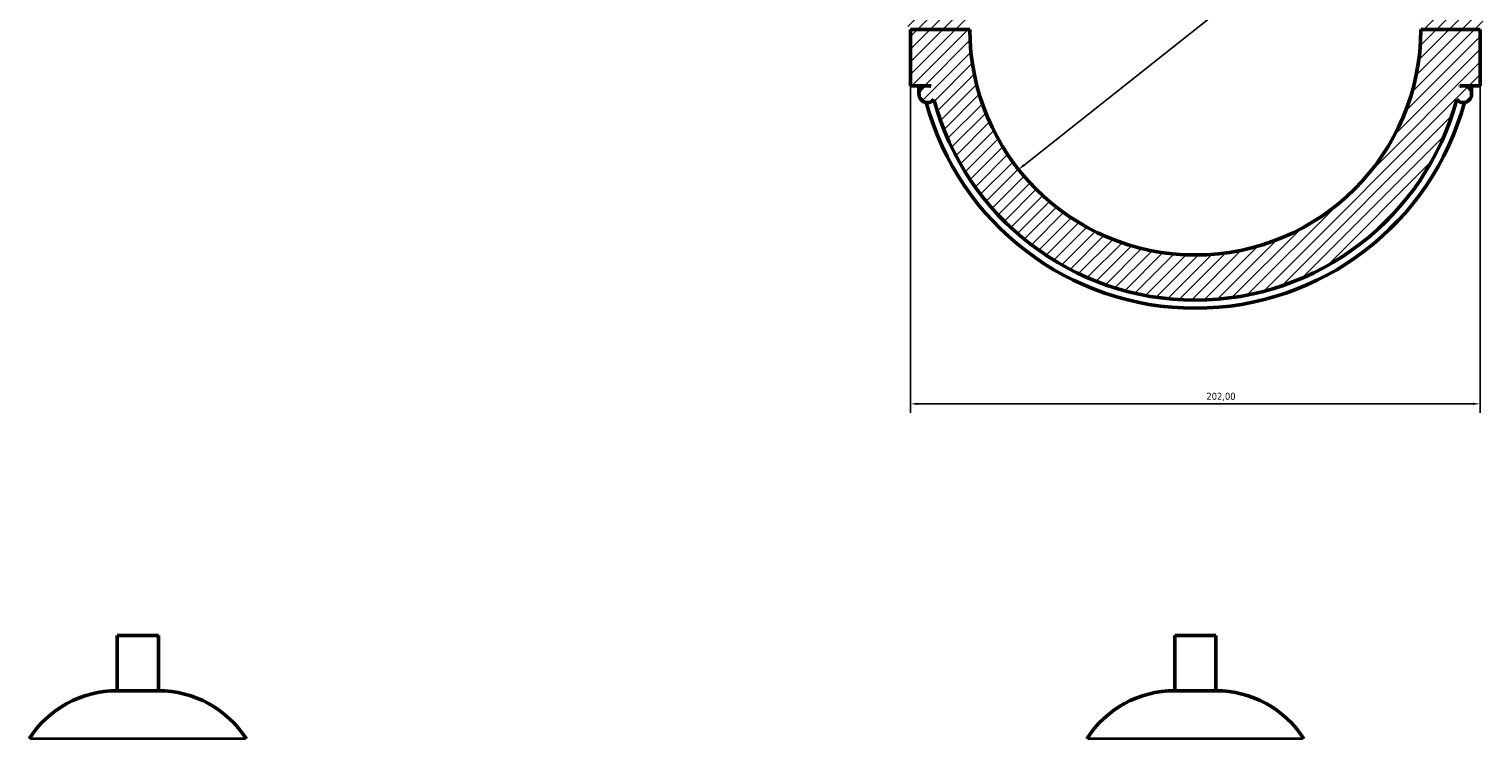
# Model space of a CAD drawing. Header units: millimetres. Extents: x 0 to 974, y -206 to 1211.
# Tile 7 of 9: x 64 to 580, y 608 to 860. Entities that reach past the tile are written whole.
import ezdxf

# ---------------------------------------------------------------- set-up
doc = ezdxf.new("R2010")
doc.units = ezdxf.units.MM
for name, color, linetype, lineweight in [('Dimension (ISO)', 7, 'Continuous', 25), ('Hatch (ISO)', 7, 'Continuous', 18), ('Visible (ISO)', 7, 'Continuous', 50), ('Visible Narrow (ISO)', 7, 'Continuous', 35)]:
    doc.layers.add(name, color=color, linetype=linetype, lineweight=lineweight)
doc.styles.add('Note Text (ISO)', font='tahoma.ttf')
doc.dimstyles.new('Default (ISO)', dxfattribs={"dimtxt": 2.5, "dimasz": 2.5, "dimexe": 3.175, "dimexo": 0, "dimgap": 0.762, "dimtad": 1, "dimrnd": 1e-08, "dimzin": 0, "dimtxsty": 'Note Text (ISO)', "dimcen": 0.09, "dimdle": 10, "dimclrd": 256, "dimclre": 256, "dimclrt": 232, "dimazin": 0, "dimtfac": 1.40208, "dimtmove": 0, "dimatfit": 3, "dimfxl": 1, "dimtolj": 1, "dimtzin": 0, "dimlwd": -1, "dimlwe": -1, "dimarcsym": 0})

# ---------------------------------------------------------------- blocks, each defined once
blk = doc.blocks.new('*D7')
at = {"layer": 'Defpoints', "color": 0, "transparency": 16777216}
for p in [(376.53, 839.51), (578.53, 839.51), (578.53, 726.73)]:
    blk.add_point(p, dxfattribs=at)
at = {"layer": 'Dimension (ISO)', "transparency": 16777216}
for p, q in [((376.53, 839.51), (376.53, 723.56)), ((578.53, 839.51), (578.53, 723.56)), ((379.03, 726.73), (576.03, 726.73))]:
    blk.add_line(p, q, dxfattribs=at)
for points in [[(379.03, 727.15), (379.03, 726.32), (376.53, 726.73)], [(576.03, 727.15), (576.03, 726.32), (578.53, 726.73)]]:
    blk.add_solid(points, dxfattribs=at)
at = {"layer": 'Dimension (ISO)', "color": 232, "true_color": 0xca0064, "transparency": 16777216, "insert": (481.48, 730.67), "char_height": 2.5, "attachment_point": 1, "style": 'Note Text (ISO)'}
blk.add_mtext('\\A1;202,00', dxfattribs=at)
blk = doc.blocks.new('*D8')
at = {"layer": 'Defpoints', "color": 0, "transparency": 16777216}
for p in [(540.22, 909.21), (414.84, 809.81)]:
    blk.add_point(p, dxfattribs=at)
at = {"layer": 'Dimension (ISO)', "transparency": 16777216}
blk.add_line((416.8, 811.36), (538.26, 907.66), dxfattribs=at)
for points in [[(538, 907.98), (538.52, 907.33), (540.22, 909.21)], [(416.54, 811.69), (417.06, 811.03), (414.84, 809.81)]]:
    blk.add_solid(points, dxfattribs=at)
at = {"layer": 'Dimension (ISO)', "color": 232, "true_color": 0xca0064, "transparency": 16777216, "insert": (487.51, 872.49), "char_height": 2.5, "attachment_point": 1, "rotation": 38.4097, "style": 'Note Text (ISO)'}
blk.add_mtext('\\A1;∅160,00', dxfattribs=at)

msp = doc.modelspace()

# ---------------------------------------------------------------- hatches: boundary and pattern name
at = {"layer": 'Hatch (ISO)'}
h = msp.add_hatch(dxfattribs=at)
h.set_pattern_fill('ANSI31', color=256, scale=25.4, style=0)
h.set_pattern_definition([(45, (0, 0), (-2.245064, 2.245064), [])])
edge = h.paths.add_edge_path()
edge.add_ellipse((579.031, 880.008), major_axis=(0.5, 0), ratio=1, start_angle=0, end_angle=90)
edge.add_line((579.031, 880.508), (571.206, 880.508))
edge.add_ellipse((477.531, 859.508), major_axis=(93.675, 21), ratio=1, start_angle=0, end_angle=54.95324)
edge.add_ellipse((477.531, 859.508), major_axis=(36.6, 88.749), ratio=1, start_angle=0, end_angle=44.82226)
edge.add_ellipse((477.531, 859.508), major_axis=(-36.6, 88.749), ratio=1, start_angle=0, end_angle=54.95324)
edge.add_line((383.856, 880.508), (375.531, 880.508))
edge.add_line((375.531, 880.508), (375.531, 859.558))
edge.add_line((375.531, 859.558), (397.531, 859.558))
edge.add_ellipse((477.531, 859.508), major_axis=(-80, 0.05), ratio=1, start_angle=180.07162, end_angle=360, ccw=False)
edge.add_line((557.531, 859.558), (579.531, 859.558))
edge.add_line((579.531, 859.558), (579.531, 880.008))
edge = h.paths.add_edge_path()
edge.add_line((578.531, 839.508), (578.531, 859.458))
edge.add_line((578.531, 859.458), (557.531, 859.458))
edge.add_ellipse((477.531, 859.508), major_axis=(80, -0.05), ratio=1, start_angle=180.07162, end_angle=360, ccw=False)
edge.add_line((397.531, 859.458), (376.531, 859.458))
edge.add_line((376.531, 859.458), (376.531, 839.508))
edge.add_line((376.531, 839.508), (382.531, 839.508))
edge.add_ellipse((382.531, 836.508), major_axis=(0, 3), ratio=1, start_angle=0, end_angle=229.88592)
edge.add_ellipse((477.531, 859.508), major_axis=(-92.706, -24.933), ratio=1, start_angle=0, end_angle=149.89333)
edge.add_ellipse((572.531, 836.508), major_axis=(-2.294, -1.933), ratio=1, start_angle=0, end_angle=229.88592)
edge.add_line((572.531, 839.508), (578.531, 839.508))
edge = h.paths.add_edge_path(flags=0)
edge.add_ellipse((572.531, 836.508), major_axis=(0, 3), ratio=1, start_angle=0, end_angle=22.66646)
edge.add_ellipse((477.531, 859.508), major_axis=(93.844, -20.232), ratio=1, start_angle=0, end_angle=0.14143)
edge.add_line((571.425, 839.508), (572.531, 839.508))
edge = h.paths.add_edge_path(flags=0)
edge.add_line((382.531, 839.508), (383.638, 839.508))
edge.add_ellipse((477.531, 859.508), major_axis=(-93.894, -20), ratio=1, start_angle=0, end_angle=0.14143)
edge.add_ellipse((382.531, 836.508), major_axis=(1.156, 2.768), ratio=1, start_angle=0, end_angle=22.66646)

# ---------------------------------------------------------------- linework, layer by layer
at = {"layer": 'Visible (ISO)'}
for p, q in [((397.531, 859.458), (376.531, 859.458)), ((376.531, 859.458), (376.531, 839.508)), ((379.531, 859.558), (379.531, 859.458)), ((385.531, 859.558), (385.531, 859.458)), ((578.531, 859.458), (557.531, 859.458)), ((569.531, 859.458), (569.531, 859.558)), ((575.531, 859.458), (575.531, 859.558)), ((578.531, 839.508), (578.531, 859.458)), ((376.531, 839.508), (382.531, 839.508)), ((379.531, 839.508), (379.531, 836.508)), ((382.531, 839.508), (383.638, 839.508)), ((571.425, 839.508), (572.531, 839.508)), ((572.531, 839.508), (578.531, 839.508)), ((575.531, 836.508), (575.531, 839.508)), ((109.779, 644.597), (95.139, 644.597)), ((95.139, 625.077), (95.139, 644.597)), ((109.779, 625.077), (109.779, 644.597)), ((484.851, 644.597), (470.211, 644.597)), ((470.211, 625.077), (470.211, 644.597)), ((484.851, 625.077), (484.851, 644.597)), ((109.779, 625.077), (95.139, 625.077)), ((484.851, 625.077), (470.211, 625.077))]:
    msp.add_line(p, q, dxfattribs=at)
for centre, radius, start, end in [((477.531, 859.508), 80, 180.03581, 359.96419), ((382.531, 836.508), 3, 90, 319.88592), ((382.531, 836.508), 3, 67.33354, 90), ((477.531, 859.508), 96, 192.0247, 192.16613), ((572.531, 836.508), 3, 220.11408, 90), ((572.531, 836.508), 3, 90, 112.66646), ((477.531, 859.508), 96, 347.83387, 347.9753), ((477.531, 859.508), 98.88, 195.22813, 344.77187), ((477.531, 859.508), 96, 195.05333, 344.94667), ((95.139, 588.031), 37.046, 90, 147.38758), ((109.779, 588.031), 37.046, 32.61242, 90), ((470.211, 588.031), 37.046, 90, 147.38758), ((484.851, 588.031), 37.046, 32.61242, 90)]:
    msp.add_arc(centre, radius, start, end, dxfattribs=at)
at = {"layer": 'Visible Narrow (ISO)'}
for p, q in [((140.51, 607.997), (64.408, 607.997)), ((515.582, 607.997), (439.48, 607.997))]:
    msp.add_line(p, q, dxfattribs=at)

# ---------------------------------------------------------------- dimensions: what is measured, and where the dimension line sits
at = {"layer": 'Dimension (ISO)'}
dim = msp.add_diameter_dim_2p(p1=(414.844, 809.806), p2=(540.218, 909.211), dimstyle='Default (ISO)', override={"dimdec": 2, "dimlfac": 1, "dimtp": 0, "dimtm": 0, "dimtdec": 2, "dimatfit": 2}, dxfattribs=at)
dim.commit()
dim.dimension.update_dxf_attribs({"geometry": '*D8', "text_midpoint": (495.015, 873.371), "dimtype": 163})
dim = msp.add_linear_dim(base=(578.531, 726.733), p1=(376.531, 839.508), p2=(578.531, 839.508), angle=180, dimstyle='Default (ISO)', override={"dimdec": 2, "dimtp": 0, "dimtm": 0, "dimtdec": 2, "dimtofl": 0, "dimatfit": 1}, dxfattribs=at)
dim.commit()
dim.dimension.update_dxf_attribs({"geometry": '*D7', "text_midpoint": (486.531, 726.733), "dimtype": 160})

doc.saveas('drawing.dxf')
